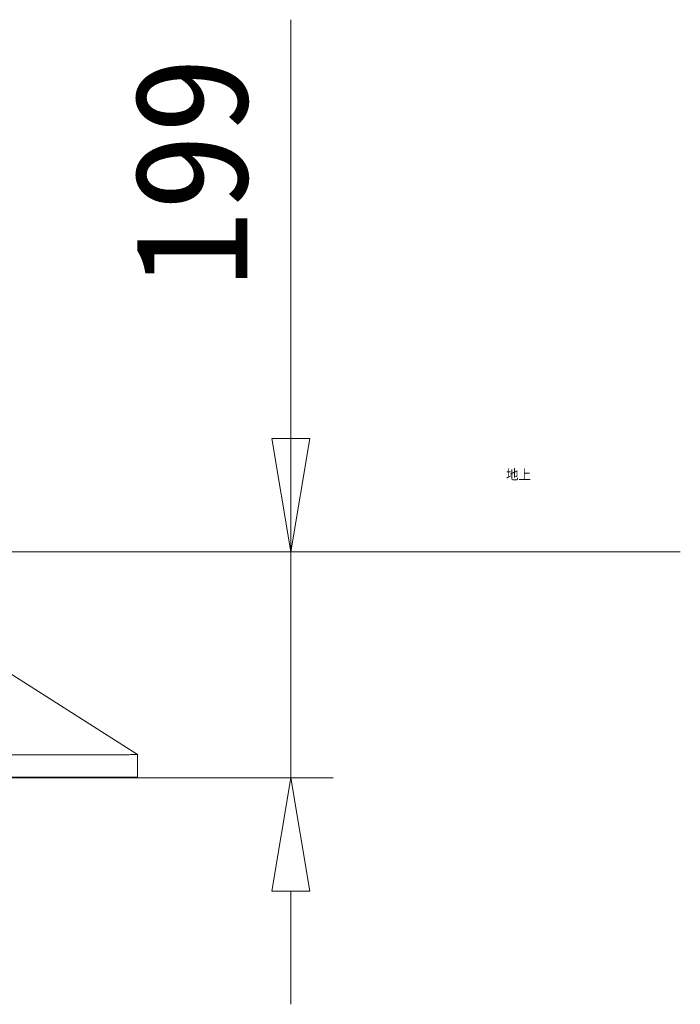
# Model space of a CAD drawing. Extents: x 0 to 59450, y 0 to 42050.
# Tile 19 of 256: x 5458 to 6041, y 10959 to 11828. Entities that reach past the tile are written whole.
import ezdxf

# ---------------------------------------------------------------- set-up
doc = ezdxf.new("R2010")
doc.units = 0
doc.header["$LTSCALE"] = 20
doc.header["$MEASUREMENT"] = 0
doc.layers.get('0').update_dxf_attribs({"linetype": 'CONTINUOUS'})
doc.styles.add('KNJYOKO', font='TXT', dxfattribs={"bigfont": 'BIGFONT'})

msp = doc.modelspace()

# ---------------------------------------------------------------- linework, layer by layer
at = {"linetype": 'Continuous', "lineweight": 13}
for p, q in [((5697.605, 11159.052), (5697.605, 11828.37)), ((5680.938, 11458.484), (5714.272, 11458.484)), ((5697.605, 11358.484), (5680.938, 11458.484)), ((5714.272, 11458.484), (5697.605, 11358.484)), ((5212.164, 11358.484), (5735.105, 11358.484)), ((5212.164, 11159.052), (5735.105, 11159.052)), ((5697.605, 11159.052), (5680.938, 11059.052)), ((5714.272, 11059.052), (5697.605, 11159.052)), ((5680.938, 11059.052), (5714.272, 11059.052)), ((5697.605, 11059.052), (5697.605, 10959.052))]:
    msp.add_line(p, q, dxfattribs=at)
at = {"color": 7, "linetype": 'Continuous', "lineweight": 13}
msp.add_line((4843.865, 11358.484), (6041.308, 11358.484), dxfattribs=at)
at = {"color": 3, "linetype": 'Continuous', "lineweight": 13}
for p, q in [((5352.164, 11313.559), (5562.164, 11179.56)), ((5562.164, 11179.561), (5561.932, 11179.542)), ((5562.164, 11179.56), (5562.164, 11159.56)), ((5458.785, 11179.199), (5446.777, 11179.183)), ((5470.163, 11179.216), (5458.785, 11179.199)), ((5480.862, 11179.234), (5470.163, 11179.216)), ((5490.895, 11179.252), (5480.862, 11179.234)), ((5500.221, 11179.271), (5490.895, 11179.252)), ((5508.863, 11179.29), (5500.221, 11179.271)), ((5516.79, 11179.31), (5508.863, 11179.29)), ((5524.036, 11179.329), (5516.79, 11179.31)), ((5530.577, 11179.349), (5524.036, 11179.329)), ((5536.453, 11179.369), (5530.577, 11179.349)), ((5541.651, 11179.388), (5536.453, 11179.369)), ((5546.216, 11179.408), (5541.651, 11179.388)), ((5550.142, 11179.428), (5546.216, 11179.408)), ((4862.164, 11159.559), (5562.164, 11159.559)), ((5458.353, 11159.199), (5469.742, 11159.216)), ((5469.742, 11159.216), (5480.455, 11159.233)), ((5480.455, 11159.233), (5490.503, 11159.252)), ((5490.503, 11159.252), (5499.846, 11159.27)), ((5499.846, 11159.27), (5508.508, 11159.289)), ((5508.508, 11159.289), (5516.456, 11159.309)), ((5516.456, 11159.309), (5523.723, 11159.328)), ((5523.723, 11159.328), (5530.289, 11159.348)), ((5530.289, 11159.348), (5536.189, 11159.368)), ((5536.189, 11159.368), (5541.409, 11159.387)), ((5541.409, 11159.387), (5546.004, 11159.407)), ((5546.004, 11159.407), (5549.972, 11159.427)), ((5549.972, 11159.427), (5553.315, 11159.446)), ((5553.315, 11159.446), (5556.019, 11159.463))]:
    msp.add_line(p, q, dxfattribs=at)
for centre, radius, start, end in [((5565.974, 8755.524), 2423.956, 90.295452, 90.374241), ((5564.651, 9786.799), 1392.693, 90.347042, 90.45981), ((5562.984, 10524.062), 655.439, 90.399622, 90.59163), ((5562.043, 10930.598), 248.914, 90.454487, 90.835764), ((5561.626, 11118.367), 61.157, 90.362378, 91.459226), ((5561.668, 11176.511), 3.042, 85.015286, 98.106161), ((5572.516, 9519.034), 1640.512, 90.4963, 90.576196), ((5565.771, 10755.898), 403.655, 90.76793, 91.059602), ((5567.15, 10911.282), 248.328, 91.150455, 91.566758)]:
    msp.add_arc(centre, radius, start, end, dxfattribs=at)

# ---------------------------------------------------------------- texts
at = {"linetype": 'Continuous', "lineweight": 13, "insert": (5610.105, 11693.427), "char_height": 100, "attachment_point": 5, "rotation": 90}
msp.add_mtext('{199}', dxfattribs=at)
at = {"color": 7, "linetype": 'Continuous', "lineweight": 13, "insert": (5887.546, 11431.416), "char_height": 10, "attachment_point": 1, "style": 'KNJYOKO'}
msp.add_mtext('{地上}', dxfattribs=at)

doc.saveas('drawing.dxf')
